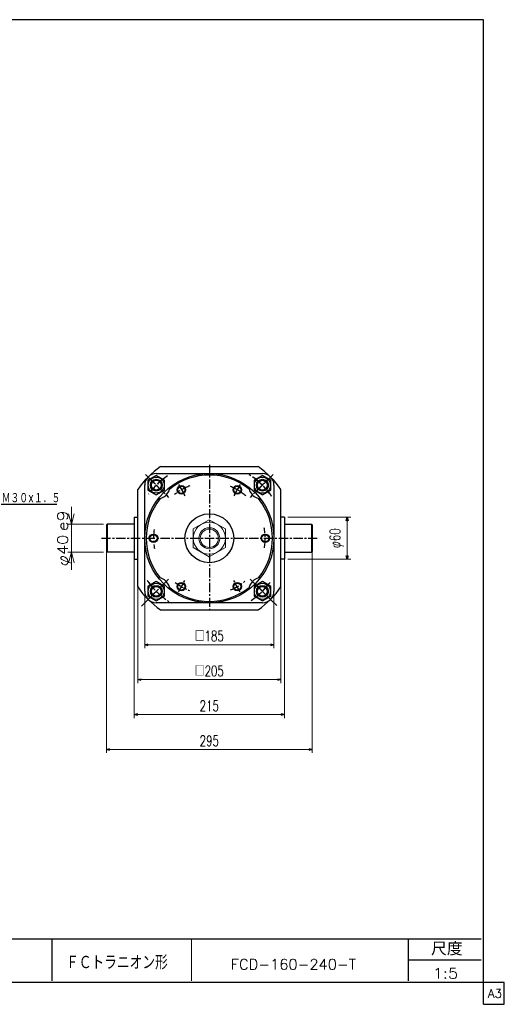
# Model space of a CAD drawing. Header units: millimetres. Extents: x -985 to 985, y -705 to 705.
# Tile 2 of 2: x 291 to 985, y -705 to 705. Entities that reach past the tile are written whole.
import ezdxf
from ezdxf.enums import TextEntityAlignment as Align

# ---------------------------------------------------------------- set-up
doc = ezdxf.new("R2010")
doc.units = ezdxf.units.MM
doc.header["$LTSCALE"] = 0.416667
doc.linetypes.add('CENTER', pattern=[50.8, 31.75, -6.35, 6.35, -6.35])
doc.layers.add('ZUWAKU', color=7, linetype='Continuous')
doc.styles.add('dcStyle0', font='txt.shx', dxfattribs={"width": 0.714286, "bigfont": 'bigfont'})
doc.dimstyles.new('DaDimRotatedStyle', dxfattribs={"dimtxt": 15, "dimasz": 5.000003, "dimexe": 5, "dimexo": 1.666667, "dimgap": 5, "dimtad": 3, "dimdsep": 46, "dimtxsty": 'dcStyle0', "dimblk1": 'OPEN30', "dimblk2": 'OPEN30', "dimsah": 1, "dimcen": 0.09, "dimclrd": 4, "dimclre": 4, "dimclrt": 4, "dimadec": 0, "dimazin": 2, "dimtfac": 1, "dimtdec": 4, "dimtmove": 0, "dimatfit": 0, "dimfxl": 1, "dimarcsym": 0})

# ---------------------------------------------------------------- blocks, each defined once
blk = doc.blocks.new('DC_GROUP_Φ160_22')
at = {"color": 4, "linetype": 'Continuous', "lineweight": 13}
for p, q in [((562.5, -11), (539.5, -24.3)), ((585.5, -24.3), (562.5, -11)), ((539.5, -24.3), (539.5, -50.8)), ((585.5, -50.8), (585.5, -24.3)), ((539.5, -50.8), (562.5, -64.1)), ((562.5, -64.1), (585.5, -50.8))]:
    blk.add_line(p, q, dxfattribs=at)
for radius in [23, 15, 13.1]:
    blk.add_circle((562.5, -37.6), radius, dxfattribs=at)
blk = doc.blocks.new('DC_GROUP_Φ160_23')
at = {"color": 4, "linetype": 'Continuous', "lineweight": 25}
for p, q in [((486.5, 52.3), (474.5, 45.4)), ((474.5, 45.4), (474.5, 31.5)), ((498.5, 45.4), (486.5, 52.3)), ((498.5, 31.5), (498.5, 45.4)), ((474.5, 31.5), (486.5, 24.6)), ((486.5, 24.6), (498.5, 31.5))]:
    blk.add_line(p, q, dxfattribs=at)
for radius in [11.5, 8, 7]:
    blk.add_circle((486.5, 38.5), radius, dxfattribs=at)
blk = doc.blocks.new('DC_GROUP_Φ160_24')
at = {"color": 4, "linetype": 'Continuous', "lineweight": 25}
for p, q in [((486.5, -99.7), (474.5, -106.6)), ((474.5, -106.6), (474.5, -120.5)), ((498.5, -106.6), (486.5, -99.7)), ((498.5, -120.5), (498.5, -106.6)), ((474.5, -120.5), (486.5, -127.4)), ((486.5, -127.4), (498.5, -120.5))]:
    blk.add_line(p, q, dxfattribs=at)
for radius in [11.5, 8, 7]:
    blk.add_circle((486.5, -113.6), radius, dxfattribs=at)
blk = doc.blocks.new('DC_GROUP_Φ160_25')
at = {"color": 4, "linetype": 'Continuous', "lineweight": 25}
for p, q in [((638.5, 52.3), (626.5, 45.4)), ((626.5, 45.4), (626.5, 31.5)), ((650.5, 45.4), (638.5, 52.3)), ((650.5, 31.5), (650.5, 45.4)), ((626.5, 31.5), (638.5, 24.6)), ((638.5, 24.6), (650.5, 31.5))]:
    blk.add_line(p, q, dxfattribs=at)
for radius in [11.5, 8, 7]:
    blk.add_circle((638.5, 38.4), radius, dxfattribs=at)
blk = doc.blocks.new('DC_GROUP_Φ160_26')
at = {"color": 4, "linetype": 'Continuous', "lineweight": 25}
for p, q in [((638.5, -99.7), (626.5, -106.6)), ((626.5, -106.6), (626.5, -120.5)), ((650.5, -106.6), (638.5, -99.7)), ((650.5, -120.5), (650.5, -106.6)), ((626.5, -120.5), (638.5, -127.4)), ((638.5, -127.4), (650.5, -120.5))]:
    blk.add_line(p, q, dxfattribs=at)
for radius in [11.5, 8, 7]:
    blk.add_circle((638.5, -113.6), radius, dxfattribs=at)
blk = doc.blocks.new('DC_GROUP_Φ160_36')
at = {"color": 4, "linetype": 'Continuous', "lineweight": 18}
for p, q in [((365, -17.6), (361, -2.6)), ((369, -2.6), (365, -17.6)), ((365, -17.6), (365, -2.6))]:
    blk.add_line(p, q, dxfattribs=at)
blk = doc.blocks.new('DC_GROUP_Φ160_37')
at = {"color": 4, "linetype": 'Continuous', "lineweight": 18}
for p, q in [((361, -72.6), (365, -57.6)), ((365, -57.6), (369, -72.6)), ((365, -57.6), (365, -72.6))]:
    blk.add_line(p, q, dxfattribs=at)
blk = doc.blocks.new('DC_GROUP_Φ160_35')
at = {"color": 4, "linetype": 'Continuous', "lineweight": 13}
for p, q in [((365, 7.4), (365, -17.6)), ((411, -17.6), (360, -17.6)), ((365, -57.6), (365, -17.6)), ((411, -57.6), (360, -57.6)), ((365, -82.6), (365, -57.6))]:
    blk.add_line(p, q, dxfattribs=at)
at = {"linetype": 'Continuous'}
for name in ['DC_GROUP_Φ160_36', 'DC_GROUP_Φ160_37']:
    blk.add_blockref(name, (0, 0), dxfattribs=at)
at = {"color": 4, "style": 'dcStyle0'}
blk.add_text('e9', height=15, rotation=90, dxfattribs=at).set_placement((360, -27.6), (360, 2.4), align=Align.FIT)
at = {"color": 4, "style": 'dcStyle0', "width": 0.9375}
blk.add_text('φ40', height=15, rotation=90, dxfattribs=at).set_placement((360, -77.6), (360, -32.6), align=Align.FIT)
blk = doc.blocks.new('_OPEN30')
at = {"color": 0, "linetype": 'ByBlock', "lineweight": -2}
for p, q in [((-1, 0.267949), (0, 0)), ((0, 0), (-1, -0.267949)), ((0, 0), (-1, 0))]:
    blk.add_line(p, q, dxfattribs=at)
blk = doc.blocks.new('*D52')
at = {"color": 4, "linetype": 'Continuous', "lineweight": 13}
for p, q in [((470, -118.6), (470, -195.1)), ((655, -118.6), (655, -195.1)), ((470, -190.1), (655, -190.1))]:
    blk.add_line(p, q, dxfattribs=at)
at = {"color": 4, "xscale": 5.000004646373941, "yscale": 4.999982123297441}
for p, rotation in [((470, -190.1), 180), ((655, -190.1), 360)]:
    blk.add_blockref('_OPEN30', p, dxfattribs=dict(at, rotation=rotation))
at = {"color": 4, "insert": (562.5, -185.1), "char_height": 15, "width": 75, "attachment_point": 8, "style": 'dcStyle0'}
blk.add_mtext('\\T1.00;□185', dxfattribs=at)
blk = doc.blocks.new('*D53')
at = {"color": 4, "linetype": 'Continuous', "lineweight": 13}
for p, q in [((460, -42.6), (460, -245.1)), ((665, -42.6), (665, -245.1)), ((460, -240.1), (665, -240.1))]:
    blk.add_line(p, q, dxfattribs=at)
at = {"color": 4, "xscale": 5.000004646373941, "yscale": 4.999982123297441}
for p, rotation in [((460, -240.1), 180), ((665, -240.1), 360)]:
    blk.add_blockref('_OPEN30', p, dxfattribs=dict(at, rotation=rotation))
at = {"color": 4, "insert": (562.5, -235.1), "char_height": 15, "width": 75, "attachment_point": 8, "style": 'dcStyle0'}
blk.add_mtext('\\T1.00;□205', dxfattribs=at)
blk = doc.blocks.new('*D54')
at = {"color": 4, "linetype": 'Continuous', "lineweight": 13}
for p, q in [((455, -42.6), (455, -295.1)), ((670, -42.6), (670, -295.1)), ((455, -290.1), (670, -290.1))]:
    blk.add_line(p, q, dxfattribs=at)
at = {"color": 4, "xscale": 5.000004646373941, "yscale": 4.999982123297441}
for p, rotation in [((455, -290.1), 180), ((670, -290.1), 360)]:
    blk.add_blockref('_OPEN30', p, dxfattribs=dict(at, rotation=rotation))
at = {"color": 4, "insert": (562.5, -285.1), "char_height": 15, "width": 60.938, "attachment_point": 8, "style": 'dcStyle0'}
blk.add_mtext('\\T1.00;215', dxfattribs=at)
blk = doc.blocks.new('*D55')
at = {"color": 4, "linetype": 'Continuous', "lineweight": 13}
for p, q in [((415, -42.6), (415, -345.1)), ((710, -42.6), (710, -345.1)), ((415, -340.1), (710, -340.1))]:
    blk.add_line(p, q, dxfattribs=at)
at = {"color": 4, "xscale": 5.000004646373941, "yscale": 4.999982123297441}
for p, rotation in [((415, -340.1), 180), ((710, -340.1), 360)]:
    blk.add_blockref('_OPEN30', p, dxfattribs=dict(at, rotation=rotation))
at = {"color": 4, "insert": (562.5, -335.1), "char_height": 15, "width": 60.938, "attachment_point": 8, "style": 'dcStyle0'}
blk.add_mtext('\\T1.00;295', dxfattribs=at)
blk = doc.blocks.new('*D56')
at = {"color": 4, "linetype": 'Continuous', "lineweight": 13}
for p, q in [((675, -7.6), (765, -7.6)), ((760, -67.6), (760, -7.6)), ((675, -67.6), (765, -67.6))]:
    blk.add_line(p, q, dxfattribs=at)
at = {"color": 4, "xscale": 5.000004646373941, "yscale": 4.999982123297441}
for p, rotation in [((760, -7.6), 90), ((760, -67.6), 270)]:
    blk.add_blockref('_OPEN30', p, dxfattribs=dict(at, rotation=rotation))
at = {"color": 4, "insert": (755, -37.6), "char_height": 15, "width": 60.938, "attachment_point": 8, "rotation": 90, "style": 'dcStyle0'}
blk.add_mtext('\\T1.00;φ60', dxfattribs=at)

msp = doc.modelspace()

# ---------------------------------------------------------------- linework, layer by layer
at = {"color": 4, "linetype": 'Continuous', "lineweight": 25}
for p, q in [((492.747, 64.937), (632.314, 64.937)), ((486.517, 54.937), (638.545, 54.937)), ((460.031, -107.346), (460.031, 32.221)), ((470.031, -113.577), (470.031, 39.13)), ((655.031, 38.451), (655.031, -113.577)), ((665.031, -107.346), (665.031, 32.221)), ((260.335, 11.315), (344.164, 11.315)), ((455.031, -7.563), (455.031, -67.563)), ((455.031, -7.563), (460.031, -7.563)), ((670.031, -7.563), (665.031, -7.563)), ((670.031, -7.563), (670.031, -67.563)), ((415.031, -18.563), (416.031, -17.563)), ((415.031, -18.563), (415.031, -56.563)), ((455.031, -17.563), (416.031, -17.563)), ((416.031, -17.563), (416.031, -57.563)), ((670.031, -17.563), (709.031, -17.563)), ((710.031, -18.563), (709.031, -17.563)), ((709.031, -17.563), (709.031, -57.563)), ((710.031, -18.563), (710.031, -56.563)), ((415.031, -56.563), (416.031, -57.563)), ((455.031, -57.563), (416.031, -57.563)), ((455.031, -67.563), (460.031, -67.563)), ((670.031, -67.563), (665.031, -67.563)), ((670.031, -57.563), (709.031, -57.563)), ((710.031, -56.563), (709.031, -57.563)), ((638.545, -130.063), (486.517, -130.063)), ((492.747, -140.063), (632.314, -140.063))]:
    msp.add_line(p, q, dxfattribs=at)
at = {"color": 4, "linetype": 'CENTER', "lineweight": 25}
for p, q in [((562.531, 67.766), (562.531, -142.892)), ((471.044, 53.924), (504.021, 20.947)), ((475.91, 49.058), (496.947, 28.021)), ((654.017, 53.924), (621.041, 20.947)), ((628.115, 28.021), (649.151, 49.058)), ((518.24, 39.151), (527.69, 22.784)), ((606.822, 39.151), (597.372, 22.784)), ((407.966, -37.563), (717.139, -37.563)), ((465.386, -134.707), (504.021, -96.073)), ((518.24, -114.277), (527.69, -97.909)), ((606.822, -114.277), (597.372, -97.909)), ((659.016, -134.048), (621.041, -96.073)), ((475.91, -124.183), (496.947, -103.147)), ((628.115, -103.147), (649.151, -124.183))]:
    msp.add_line(p, q, dxfattribs=at)
at = {"color": 4, "linetype": 'Continuous', "lineweight": 25}
for centre, radius in [((562.531, -37.563), 92.5), ((486.517, 38.451), 8.5), ((638.545, 38.451), 8.5), ((522.531, 31.719), 6), ((522.531, 31.719), 5.05), ((602.531, 31.719), 6), ((602.531, 31.719), 5.05), ((562.531, -37.563), 35), ((482.531, -37.563), 6), ((482.531, -37.563), 5.05), ((642.531, -37.563), 6), ((642.531, -37.563), 5.05), ((486.517, -113.577), 8.5), ((522.531, -106.845), 6), ((522.531, -106.845), 5.05), ((602.531, -106.845), 6), ((602.531, -106.845), 5.05), ((638.545, -113.577), 8.5)]:
    msp.add_circle(centre, radius, dxfattribs=at)
for centre, radius, start, end in [((562.531, -37.563), 124, 124.247643, 145.752357), ((562.531, -37.563), 124, 34.247643, 55.752357), ((486.517, 38.451), 16.5, 90, 180), ((562.531, -37.563), 90.5, 51.122972, 128.877028), ((638.545, 38.451), 16.5, 0, 90), ((486.517, 38.451), 20, 277.250758, 352.749242), ((638.545, 38.451), 20, 187.250758, 262.749242), ((562.531, -37.563), 90.5, 141.122972, 218.877028), ((562.531, -37.563), 90.5, 321.122972, 38.877028), ((486.517, -113.577), 20, 7.250758, 82.749242), ((638.545, -113.577), 20, 97.250758, 172.749242), ((562.531, -37.563), 124, 214.247643, 235.752357), ((562.531, -37.563), 90.5, 231.122972, 308.877028), ((562.531, -37.563), 124, 304.247643, 325.752357), ((486.517, -113.577), 16.5, 180, 270), ((638.545, -113.577), 16.5, 270, 0)]:
    msp.add_arc(centre, radius, start, end, dxfattribs=at)
at = {"color": 4, "linetype": 'CENTER', "lineweight": 25}
for radius, start, end in [(107.5, 123.896345, 144.137408), (107.5, 126.699102, 140.982765), (107.5, 36.664414, 58.577506), (107.5, 33.896345, 54.137408), (80, 110.556084, 128.428969), (80, 49.326506, 67.76973), (80, 171.176006, 190.603638), (80, 349.929662, 10.853017), (107.5, 213.896345, 234.137408), (107.5, 216.259196, 239.453636), (80, 232.455597, 249.28731), (80, 292.403146, 309.52965), (107.5, 303.896345, 324.137408), (107.5, 307.338044, 323.557664)]:
    msp.add_arc((562.531, -37.563), radius, start, end, dxfattribs=at)
at = {"layer": 'ZUWAKU', "color": 5, "linetype": 'Continuous', "lineweight": 25}
for p, q in [((955, 705), (-985, 705)), ((955, -705), (955, 705)), ((985, -673.75), (-985, -673.75)), ((985, -705), (985, -673.75)), ((955, -705), (985, -705))]:
    msp.add_line(p, q, dxfattribs=at)
at = {"layer": 'ZUWAKU', "color": 4, "linetype": 'Continuous', "lineweight": 25}
for p, q in [((-2.942, -611.193), (952.058, -611.193)), ((337.058, -611.193), (337.058, -671.193)), ((847.734, -671.193), (847.734, -611.193)), ((847.734, -641.193), (952.058, -641.193))]:
    msp.add_line(p, q, dxfattribs=at)
at = {"layer": 'ZUWAKU', "color": 4, "linetype": 'Continuous', "lineweight": 13}
msp.add_line((537.058, -611.193), (537.058, -671.193), dxfattribs=at)

# ---------------------------------------------------------------- block references
at = {"linetype": 'Continuous'}
for name in ['DC_GROUP_Φ160_23', 'DC_GROUP_Φ160_25', 'DC_GROUP_Φ160_35', 'DC_GROUP_Φ160_22', 'DC_GROUP_Φ160_24', 'DC_GROUP_Φ160_26']:
    msp.add_blockref(name, (0, 0), dxfattribs=at)

# ---------------------------------------------------------------- texts
at = {"color": 4, "style": 'dcStyle0'}
for s, width, p, p2 in [('Ｍ３０×１．５', 0.666667, (265.135, 12.515), (349.135, 12.515)), ('FCD-160-240-T', 0.92, (593.31, -655.305), (772.71, -655.305)), ('1:5', 0.8, (882.746, -668.072), (918.746, -668.072))]:
    msp.add_text(s, height=15, dxfattribs=dict(at, width=width)).set_placement(p, p2, align=Align.FIT)
at = {"layer": 'ZUWAKU', "color": 4, "style": 'dcStyle0'}
for s, height, width, p, p2 in [('尺度', 19, 0.991667, (880.134, -635.093), (925.354, -635.093)), ('ＦＣトラニオン形', 20, 0.758333, (357.359, -655.13), (502.959, -655.13))]:
    msp.add_text(s, height=height, dxfattribs=dict(at, width=width)).set_placement(p, p2, align=Align.FIT)
at = {"layer": 'ZUWAKU', "color": 7, "style": 'dcStyle0', "width": 0.8}
msp.add_text('A3', height=12.5, dxfattribs=at).set_placement((961.537, -695.625), (981.537, -695.625), align=Align.FIT)

# ---------------------------------------------------------------- dimensions: what is measured, and where the dimension line sits
at = {"linetype": 'Continuous', "lineweight": 13}
dim = msp.add_linear_dim(base=(760.031, -7.563), p1=(673.364, -67.563), p2=(673.364, -7.563), angle=90, text='φ<>', dimstyle='DaDimRotatedStyle', override={"dimtxt": 15, "dimasz": 5.000003, "dimexe": 5, "dimexo": 1.666667, "dimgap": 5, "dimtad": 3, "dimtih": 0, "dimtoh": 0, "dimdec": 2, "dimzin": 8, "dimtxsty": 'dcStyle0', "dimblk1": 'OPEN30', "dimblk2": 'OPEN30', "dimsah": 1, "dimclrd": 4, "dimclre": 4, "dimclrt": 4, "dimazin": 2, "dimtofl": 1, "dimatfit": 0, "dimtolj": 0, "dimtzin": 8}, dxfattribs=at)
dim.commit()
dim.dimension.update_dxf_attribs({"geometry": '*D56', "text_midpoint": (760.031, -37.563)})
for base, p1, p2, picture, middle in [((710.031, -340.063), (415.031, -40.896), (710.031, -40.896), '*D55', (562.531, -340.063)), ((670.031, -290.063), (455.031, -40.896), (670.031, -40.896), '*D54', (562.531, -290.063))]:
    dim = msp.add_linear_dim(base=base, p1=p1, p2=p2, dimstyle='DaDimRotatedStyle', override={"dimtxt": 15, "dimasz": 5.000003, "dimexe": 5, "dimexo": 1.666667, "dimgap": 5, "dimtad": 3, "dimtih": 0, "dimtoh": 0, "dimdec": 2, "dimzin": 8, "dimtxsty": 'dcStyle0', "dimblk1": 'OPEN30', "dimblk2": 'OPEN30', "dimsah": 1, "dimclrd": 4, "dimclre": 4, "dimclrt": 4, "dimazin": 2, "dimtofl": 1, "dimatfit": 0, "dimtolj": 0, "dimtzin": 8}, dxfattribs=at)
    dim.commit()
    dim.dimension.update_dxf_attribs({"geometry": picture, "text_midpoint": middle})
for base, p1, p2, picture, middle in [((665.031, -240.063), (460.031, -40.896), (665.031, -40.896), '*D53', (562.531, -240.063)), ((655.031, -190.063), (470.031, -116.91), (655.031, -116.91), '*D52', (562.531, -190.063))]:
    dim = msp.add_linear_dim(base=base, p1=p1, p2=p2, text='□<>', dimstyle='DaDimRotatedStyle', override={"dimtxt": 15, "dimasz": 5.000003, "dimexe": 5, "dimexo": 1.666667, "dimgap": 5, "dimtad": 3, "dimtih": 0, "dimtoh": 0, "dimdec": 2, "dimzin": 8, "dimtxsty": 'dcStyle0', "dimblk1": 'OPEN30', "dimblk2": 'OPEN30', "dimsah": 1, "dimclrd": 4, "dimclre": 4, "dimclrt": 4, "dimazin": 2, "dimtofl": 1, "dimatfit": 0, "dimtolj": 0, "dimtzin": 8}, dxfattribs=at)
    dim.commit()
    dim.dimension.update_dxf_attribs({"geometry": picture, "text_midpoint": middle})

doc.saveas('drawing.dxf')
